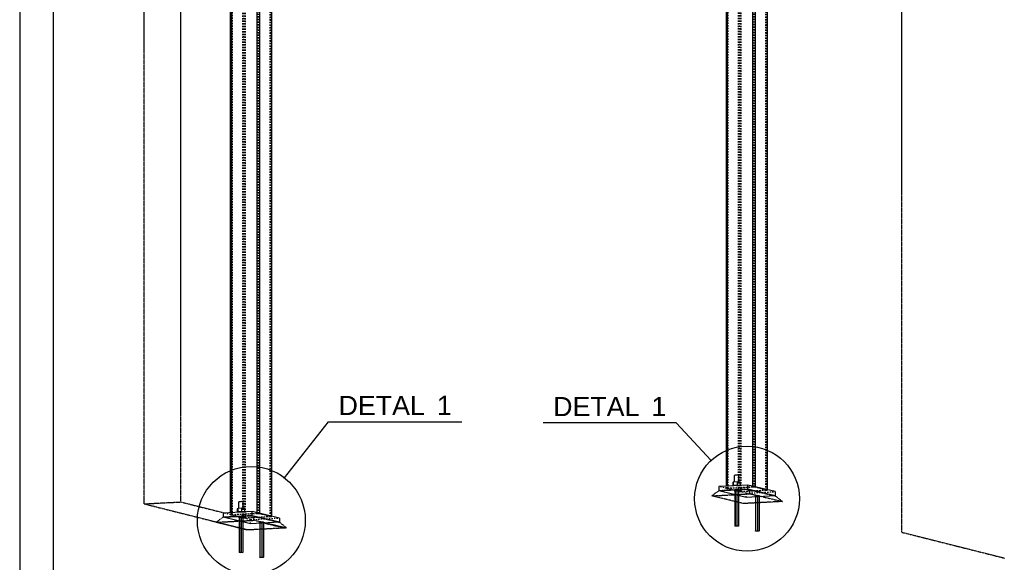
# Model space of a CAD drawing. Header units: millimetres. Extents: x 0 to 5940, y 0 to 2970.
# Tile 3 of 12: x 0 to 1472, y 1076 to 1887. Entities that reach past the tile are written whole.
import ezdxf

# ---------------------------------------------------------------- set-up
doc = ezdxf.new("R2010")
doc.units = ezdxf.units.MM
doc.linetypes.add('DXK_LINE_DOT2', pattern=[3.9198, 1.9599, -1.9599])
doc.linetypes.add('DXK_LINE_DOT4', pattern=[0.9408, 0.4704, -0.4704])
doc.styles.add('Arial', font='ARIAL.TTF', dxfattribs={"height": 0.2})

# ---------------------------------------------------------------- blocks, each defined once
blk = doc.blocks.new('Unknown-2298634-1268')
at = {"color": 7, "linetype": 'Continuous'}
for p, q in [((0, 2970), (0, 0)), ((50, 2920), (50, 50))]:
    blk.add_line(p, q, dxfattribs=at)
blk = doc.blocks.new('Part-2298634-1308 - 1292')
at = {"color": 5, "linetype": 'Continuous'}
for p, q in [((315.5, 2274.1), (315.7, 2274.3)), ((315.5, 1150.3), (315.5, 2274.1)), ((315.7, 2274.3), (316.4, 2274.4)), ((316.4, 2274.4), (317.4, 2274.5)), ((317.4, 2274.5), (355, 2276.5)), ((317.4, 1150.4), (317.4, 2274.5)), ((355, 1150.2), (355, 2276.5)), ((355, 2276.5), (356.2, 2276.5)), ((356.2, 2276.5), (357.5, 2276.5)), ((357.5, 2276.5), (358.5, 2276.4)), ((358.5, 2276.4), (359.3, 2276.3)), ((359.3, 1149.2), (359.3, 2276.3)), ((359.3, 2276.3), (377, 2272)), ((377, 2016.7), (377, 2272)), ((377, 2272), (377.3, 2271.9)), ((377.3, 2016.7), (377.3, 2271.9)), ((377, 1144.9), (377, 1966.6)), ((377.3, 1144.9), (377.3, 1966.7)), ((359.3, 1149.2), (377, 1144.9))]:
    blk.add_line(p, q, dxfattribs=at)
at = {"color": 8, "linetype": 'DXK_LINE_DOT2'}
for p, q in [((315.8, 2274), (315.5, 2274.1)), ((315.8, 1146.9), (315.8, 2274)), ((315.8, 2274), (333.5, 2269.7)), ((317.2, 2274.2), (317.1, 2274.1)), ((317.1, 1147.4), (317.1, 2274.1)), ((317.1, 2274.1), (317.3, 2274.1)), ((317.5, 2274.3), (317.2, 2274.2)), ((317.3, 1147.4), (317.3, 2274.1)), ((317.3, 2274.1), (335, 2269.8)), ((318, 2274.3), (317.5, 2274.3)), ((355.7, 2276.3), (318, 2274.3)), ((318, 1147.2), (318, 2274.3)), ((333.5, 1142.6), (333.5, 2269.7)), ((334.3, 2269.6), (333.5, 2269.7)), ((335.4, 2269.5), (334.3, 2269.6)), ((335, 1142.7), (335, 2269.8)), ((335, 2269.8), (335.4, 2269.8)), ((335.4, 2269.8), (335.9, 2269.7)), ((336.6, 2269.5), (335.4, 2269.5)), ((335.9, 2269.7), (336.5, 2269.7)), ((336.5, 2269.7), (337.1, 2269.7)), ((337.8, 2269.6), (336.6, 2269.5)), ((374.8, 2271.7), (337.1, 2269.7)), ((337.1, 1142.6), (337.1, 2269.7)), ((375.4, 2271.6), (337.8, 2269.6)), ((337.8, 1142.5), (337.8, 2269.6)), ((355.7, 1149.2), (355.7, 2276.3)), ((356.3, 2276.3), (355.7, 2276.3)), ((356.9, 2276.3), (356.3, 2276.3)), ((357.4, 2276.3), (356.9, 2276.3)), ((357.8, 2276.2), (357.4, 2276.3)), ((357.8, 1149.1), (357.8, 2276.2)), ((375.5, 2272), (357.8, 2276.2)), ((374.8, 2271.7), (375.3, 2271.8)), ((374.8, 1144.6), (374.8, 2271.7)), ((375.3, 2271.8), (375.6, 2271.8)), ((376.4, 2271.7), (375.4, 2271.6)), ((375.4, 1144.5), (375.4, 2271.6)), ((375.5, 1144.9), (375.5, 2272)), ((375.7, 2271.9), (375.5, 2272)), ((375.6, 2271.8), (375.7, 2271.9)), ((375.7, 1144.8), (375.7, 2271.9)), ((377.1, 2271.8), (376.4, 2271.7)), ((377.3, 2271.9), (377.1, 2271.8)), ((377, 1966.6), (377, 2016.7)), ((377.3, 1966.7), (377.3, 2016.7)), ((315.5, 1147), (315.5, 1150.3)), ((317.4, 1147.4), (317.4, 1150.4)), ((317.4, 1147.4), (355, 1149.4)), ((318, 1147.2), (355.7, 1149.2)), ((355, 1149.4), (355, 1150.2)), ((356.2, 1149.4), (355, 1149.4)), ((355.7, 1149.2), (356.3, 1149.2)), ((357.5, 1149.4), (356.2, 1149.4)), ((356.3, 1149.2), (356.9, 1149.2)), ((356.9, 1149.2), (357.4, 1149.2)), ((357.4, 1149.2), (357.8, 1149.1)), ((358.5, 1149.3), (357.5, 1149.4)), ((357.8, 1149.1), (375.5, 1144.9)), ((359.3, 1149.2), (358.5, 1149.3)), ((315.7, 1147.2), (315.5, 1147)), ((315.5, 1147), (315.8, 1146.9)), ((316.4, 1147.3), (315.7, 1147.2)), ((315.8, 1146.9), (333.5, 1142.6)), ((317.4, 1147.4), (316.4, 1147.3)), ((317.1, 1147), (317.1, 1147.4)), ((317.1, 1147), (317.2, 1147.1)), ((317.3, 1147), (317.1, 1147)), ((317.2, 1147.1), (317.5, 1147.2)), ((317.3, 1147), (317.3, 1147.4)), ((317.3, 1147), (335, 1142.7)), ((317.5, 1147.2), (318, 1147.2)), ((333.5, 1142.6), (334.3, 1142.5)), ((334.3, 1142.5), (335.4, 1142.4)), ((335.4, 1142.6), (335, 1142.7)), ((335.9, 1142.6), (335.4, 1142.6)), ((335.4, 1142.4), (336.6, 1142.4)), ((336.5, 1142.6), (335.9, 1142.6)), ((337.1, 1142.6), (336.5, 1142.6)), ((336.6, 1142.4), (337.8, 1142.5)), ((337.1, 1142.6), (374.8, 1144.6)), ((337.8, 1142.5), (375.4, 1144.5)), ((375.3, 1144.7), (374.8, 1144.6)), ((375.6, 1144.7), (375.3, 1144.7)), ((375.4, 1144.5), (376.4, 1144.5)), ((375.5, 1144.9), (375.7, 1144.8)), ((375.7, 1144.8), (375.6, 1144.7)), ((376.4, 1144.5), (377.1, 1144.7)), ((377.3, 1144.8), (377, 1144.9)), ((377.1, 1144.7), (377.3, 1144.8)), ((377.3, 1144.8), (377.3, 1144.9))]:
    blk.add_line(p, q, dxfattribs=at)
blk = doc.blocks.new('Part-2298634-1309 - 1292')
at = {"color": 5, "linetype": 'Continuous'}
for p, q in [((1056.8, 2313.6), (1057, 2313.8)), ((1056.8, 1189.8), (1056.8, 2313.6)), ((1057, 2313.8), (1057.6, 2313.9)), ((1057.6, 2313.9), (1058.6, 2314)), ((1058.6, 2314), (1096.3, 2316)), ((1058.6, 1189.9), (1058.6, 2314)), ((1096.3, 1189.7), (1096.3, 2316)), ((1096.3, 2316), (1097.5, 2316)), ((1097.5, 2316), (1098.7, 2316)), ((1098.7, 2316), (1099.8, 2315.9)), ((1099.8, 2315.9), (1100.5, 2315.8)), ((1100.5, 1188.7), (1100.5, 2315.8)), ((1100.5, 2315.8), (1118.2, 2311.5)), ((1118.2, 2179.4), (1118.2, 2311.5)), ((1118.2, 2311.5), (1118.5, 2311.4)), ((1118.5, 2179.4), (1118.5, 2311.4)), ((1118.2, 1184.4), (1118.2, 2129.3)), ((1118.5, 1184.4), (1118.5, 2129.3)), ((1100.5, 1188.7), (1118.2, 1184.4))]:
    blk.add_line(p, q, dxfattribs=at)
at = {"color": 8, "linetype": 'DXK_LINE_DOT2'}
for p, q in [((1057.1, 2313.5), (1056.8, 2313.6)), ((1057.1, 1186.4), (1057.1, 2313.5)), ((1057.1, 2313.5), (1074.8, 2309.2)), ((1058.5, 2313.7), (1058.4, 2313.6)), ((1058.4, 1186.8), (1058.4, 2313.6)), ((1058.4, 2313.6), (1058.5, 2313.6)), ((1058.8, 2313.8), (1058.5, 2313.7)), ((1058.5, 1186.8), (1058.5, 2313.6)), ((1058.5, 2313.6), (1076.2, 2309.3)), ((1059.3, 2313.8), (1058.8, 2313.8)), ((1096.9, 2315.8), (1059.3, 2313.8)), ((1059.3, 1186.7), (1059.3, 2313.8)), ((1096.9, 1188.7), (1096.9, 2315.8)), ((1097.5, 2315.8), (1096.9, 2315.8)), ((1098.2, 2315.8), (1097.5, 2315.8)), ((1098.7, 2315.8), (1098.2, 2315.8)), ((1099.1, 2315.7), (1098.7, 2315.8)), ((1099.1, 1188.6), (1099.1, 2315.7)), ((1116.8, 2311.5), (1099.1, 2315.7)), ((1074.8, 1182.1), (1074.8, 2309.2)), ((1075.5, 2309.1), (1074.8, 2309.2)), ((1076.6, 2309), (1075.5, 2309.1)), ((1076.2, 1182.2), (1076.2, 2309.3)), ((1076.2, 2309.3), (1076.6, 2309.2)), ((1076.6, 2309.2), (1077.1, 2309.2)), ((1077.8, 2309), (1076.6, 2309)), ((1077.1, 2309.2), (1077.8, 2309.2)), ((1077.8, 2309.2), (1078.4, 2309.2)), ((1079.1, 2309), (1077.8, 2309)), ((1116, 2311.2), (1078.4, 2309.2)), ((1078.4, 1182.1), (1078.4, 2309.2)), ((1116.7, 2311), (1079.1, 2309)), ((1079.1, 1181.9), (1079.1, 2309)), ((1116, 2311.2), (1116.5, 2311.3)), ((1116, 1184.1), (1116, 2311.2)), ((1116.5, 2311.3), (1116.8, 2311.3)), ((1117.7, 2311.1), (1116.7, 2311)), ((1116.7, 1183.9), (1116.7, 2311)), ((1116.8, 1184.3), (1116.8, 2311.5)), ((1116.9, 2311.4), (1116.8, 2311.5)), ((1116.8, 2311.3), (1116.9, 2311.4)), ((1116.9, 1184.3), (1116.9, 2311.4)), ((1118.3, 2311.3), (1117.7, 2311.1)), ((1118.5, 2311.4), (1118.3, 2311.3)), ((1118.2, 2129.3), (1118.2, 2179.4)), ((1118.5, 2129.3), (1118.5, 2179.4)), ((1056.8, 1186.5), (1056.8, 1189.8)), ((1057, 1186.6), (1056.8, 1186.5)), ((1056.8, 1186.5), (1057.1, 1186.4)), ((1057.6, 1186.8), (1057, 1186.6)), ((1057.1, 1186.4), (1074.8, 1182.1)), ((1058.6, 1186.9), (1057.6, 1186.8)), ((1058.4, 1186.5), (1058.4, 1186.8)), ((1058.4, 1186.5), (1058.5, 1186.6)), ((1058.5, 1186.4), (1058.4, 1186.5)), ((1058.5, 1186.4), (1058.5, 1186.8)), ((1058.5, 1186.6), (1058.8, 1186.6)), ((1058.5, 1186.4), (1076.2, 1182.2)), ((1058.6, 1186.9), (1058.6, 1189.9)), ((1058.6, 1186.9), (1096.3, 1188.9)), ((1058.8, 1186.6), (1059.3, 1186.7)), ((1059.3, 1186.7), (1096.9, 1188.7)), ((1074.8, 1182.1), (1075.5, 1182)), ((1075.5, 1182), (1076.6, 1181.9)), ((1076.6, 1182.1), (1076.2, 1182.2)), ((1077.1, 1182.1), (1076.6, 1182.1)), ((1076.6, 1181.9), (1077.8, 1181.9)), ((1077.8, 1182.1), (1077.1, 1182.1)), ((1078.4, 1182.1), (1077.8, 1182.1)), ((1077.8, 1181.9), (1079.1, 1181.9)), ((1078.4, 1182.1), (1116, 1184.1)), ((1079.1, 1181.9), (1116.7, 1183.9)), ((1096.3, 1188.9), (1096.3, 1189.7)), ((1097.5, 1188.9), (1096.3, 1188.9)), ((1096.9, 1188.7), (1097.5, 1188.7)), ((1098.7, 1188.9), (1097.5, 1188.9)), ((1097.5, 1188.7), (1098.2, 1188.7)), ((1098.2, 1188.7), (1098.7, 1188.7)), ((1099.8, 1188.8), (1098.7, 1188.9)), ((1098.7, 1188.7), (1099.1, 1188.6)), ((1099.1, 1188.6), (1116.8, 1184.3)), ((1100.5, 1188.7), (1099.8, 1188.8)), ((1116.5, 1184.1), (1116, 1184.1)), ((1116.8, 1184.2), (1116.5, 1184.1)), ((1116.7, 1183.9), (1117.7, 1184)), ((1116.8, 1184.3), (1116.9, 1184.3)), ((1116.9, 1184.3), (1116.8, 1184.2)), ((1117.7, 1184), (1118.3, 1184.1)), ((1118.5, 1184.3), (1118.2, 1184.4)), ((1118.3, 1184.1), (1118.5, 1184.3)), ((1118.5, 1184.3), (1118.5, 1184.4))]:
    blk.add_line(p, q, dxfattribs=at)
blk = doc.blocks.new('Part-2298634-3301 - 1292')
at = {"color": 4, "linetype": 'DXK_LINE_DOT4'}
for p, q in [((1045.5, 1182.8), (1034.9, 1175.3)), ((1034.9, 1175.3), (1092.8, 1178.4)), ((1088.9, 1185.1), (1045.5, 1182.8)), ((1092.8, 1178.4), (1088.9, 1185.1)), ((1088.9, 1185.1), (1129.8, 1175.3)), ((1092.8, 1178.4), (1140.5, 1166.9)), ((1082.5, 1163.8), (1034.9, 1175.3)), ((1140.5, 1166.9), (1082.5, 1163.8)), ((1140.5, 1166.9), (1129.8, 1175.3))]:
    blk.add_line(p, q, dxfattribs=at)
blk = doc.blocks.new('Part-2298634-3300 - 1292')
at = {"color": 6, "linetype": 'DXK_LINE_DOT4'}
for p, q in [((241, 2330.6), (186.3, 2327.8)), ((186.3, 1163.4), (186.3, 2327.8)), ((241, 1166.2), (241, 2330.6)), ((186.3, 1163.4), (241, 1166.2))]:
    blk.add_line(p, q, dxfattribs=at)
at = {"color": 4, "linetype": 'DXK_LINE_DOT4'}
for p, q in [((241, 2330.6), (334, 2307.2)), ((363.1, 2299.9), (394.4, 2292.1)), ((186.3, 1163.4), (339.7, 1124.8)), ((241, 1166.2), (306.2, 1149.8)), ((366.5, 1134.6), (394.4, 1127.6))]:
    blk.add_line(p, q, dxfattribs=at)
blk = doc.blocks.new('Part-2298634-3299 - 1292')
at = {"color": 6, "linetype": 'DXK_LINE_DOT4'}
for q in [(1319, 2497.7), (1472.5, 1082.4)]:
    blk.add_line((1319, 1121), q, dxfattribs=at)
blk = doc.blocks.new('Part-2298634-1351 - 1292')
at = {"color": 5, "linetype": 'Continuous'}
for p, q in [((1088.9, 1191.5), (1045.5, 1189.2)), ((1045.5, 1189.2), (1045.5, 1182.8)), ((1045.5, 1182.8), (1088.9, 1185.1)), ((1086.4, 1173), (1045.5, 1182.8)), ((1129.8, 1181.6), (1088.9, 1191.5)), ((1088.9, 1185.1), (1088.9, 1191.5)), ((1129.8, 1175.3), (1088.9, 1185.1)), ((1129.8, 1181.6), (1129.8, 1175.3)), ((1129.8, 1175.3), (1086.4, 1173))]:
    blk.add_line(p, q, dxfattribs=at)
at = {"color": 8, "linetype": 'DXK_LINE_DOT2'}
for p, q in [((1057.1, 1186.4), (1045.5, 1189.2)), ((1086.4, 1179.3), (1074.8, 1182.1)), ((1086.4, 1179.3), (1129.8, 1181.6)), ((1086.4, 1173), (1086.4, 1179.3))]:
    blk.add_line(p, q, dxfattribs=at)
blk = doc.blocks.new('Bolt-2298634-1352 - 1292')
at = {"color": 7, "linetype": 'Continuous'}
for p, q in [((1067.2, 1195.8), (1066.7, 1195.1)), ((1066.7, 1195.1), (1066.7, 1190.4)), ((1072.9, 1196.1), (1067.2, 1195.8)), ((1067.2, 1195.8), (1067.2, 1190.7)), ((1069.7, 1206), (1069.1, 1205.8)), ((1069.1, 1195.9), (1069.1, 1205.8)), ((1071, 1206.1), (1069.7, 1206)), ((1072.6, 1206.1), (1071, 1206.1)), ((1074.2, 1206.1), (1072.6, 1206.1)), ((1078, 1195.7), (1072.9, 1196.1)), ((1072.9, 1196.1), (1072.9, 1191)), ((1075.2, 1205.9), (1074.2, 1206.1)), ((1075.5, 1205.7), (1075.2, 1205.9)), ((1075.5, 1195.9), (1075.5, 1205.7)), ((1078, 1190.9), (1078, 1195.7)), ((1067.4, 1190.7), (1066.3, 1190.3)), ((1066.3, 1190.3), (1066.3, 1190.3)), ((1067.1, 1190.6), (1067.2, 1190.7)), ((1067.2, 1190.7), (1068, 1190.7)), ((1069.8, 1190.9), (1067.4, 1190.7)), ((1068.8, 1182.8), (1069.2, 1182.9)), ((1068.8, 1182.8), (1069.2, 1182.9)), ((1068.8, 1182.7), (1068.8, 1182.8)), ((1068.8, 1182.7), (1068.8, 1182.8)), ((1069.1, 1182.6), (1068.8, 1182.7)), ((1069.1, 1182.6), (1068.8, 1182.7)), ((1069.1, 1182.8), (1069.7, 1182.9)), ((1069.4, 1182.6), (1069.1, 1182.8)), ((1069.5, 1182.5), (1069.1, 1182.6)), ((1069.2, 1182.9), (1069.9, 1183)), ((1069.5, 1182.6), (1069.4, 1182.6)), ((1069.8, 1182.9), (1069.5, 1182.6)), ((1069.5, 1182.6), (1069.5, 1130.1)), ((1069.7, 1182.9), (1071, 1183.1)), ((1072.8, 1191), (1069.8, 1190.9)), ((1072.6, 1183.1), (1069.8, 1182.9)), ((1069.8, 1182.9), (1069.8, 1130.5)), ((1069.9, 1183), (1070.8, 1183.1)), ((1070.8, 1183.1), (1071.9, 1183.1)), ((1071, 1183.1), (1072.6, 1183.1)), ((1071.9, 1183.1), (1073, 1183.1)), ((1072.1, 1190.9), (1072.9, 1191)), ((1072.6, 1183.1), (1074.2, 1183)), ((1075.1, 1182.9), (1072.6, 1183.1)), ((1072.6, 1183.1), (1072.6, 1130.6)), ((1075.8, 1190.8), (1072.8, 1191)), ((1072.9, 1191), (1073.6, 1190.9)), ((1073, 1183.1), (1074.1, 1183.1)), ((1074.1, 1183.1), (1075, 1183)), ((1074.2, 1183), (1075.2, 1182.9)), ((1075, 1183), (1075.6, 1182.9)), ((1075.1, 1182.9), (1075.1, 1130.4)), ((1075.5, 1182.7), (1075.1, 1182.6)), ((1075.5, 1182.5), (1075.1, 1182.5)), ((1075.5, 1182.5), (1075.1, 1182.5)), ((1075.2, 1182.9), (1075.5, 1182.7)), ((1075.9, 1182.6), (1075.5, 1182.5)), ((1075.9, 1182.6), (1075.5, 1182.5)), ((1075.6, 1182.9), (1075.9, 1182.8)), ((1075.6, 1182.9), (1075.9, 1182.8)), ((1076.1, 1190.8), (1075.8, 1190.8)), ((1075.9, 1182.8), (1075.9, 1182.6)), ((1075.9, 1182.8), (1075.9, 1182.6)), ((1099.4, 1175.4), (1099.8, 1175.5)), ((1099.4, 1175.4), (1099.8, 1175.5)), ((1099.4, 1175.3), (1099.4, 1175.4)), ((1099.4, 1175.3), (1099.4, 1175.4)), ((1099.7, 1175.2), (1099.4, 1175.3)), ((1099.7, 1175.2), (1099.4, 1175.3)), ((1100.2, 1175.1), (1099.7, 1175.2)), ((1099.8, 1175.4), (1100.4, 1175.6)), ((1099.8, 1175.5), (1100.5, 1175.6)), ((1100.1, 1175.2), (1099.8, 1175.4)), ((1100.2, 1175.2), (1100.1, 1175.2)), ((1100.4, 1175.6), (1100.2, 1175.2)), ((1100.2, 1175.2), (1100.2, 1122.7)), ((1100.4, 1175.6), (1101.6, 1175.7)), ((1103.2, 1175.7), (1100.4, 1175.6)), ((1100.4, 1175.6), (1100.4, 1123.1)), ((1100.5, 1175.6), (1101.5, 1175.7)), ((1101.5, 1175.7), (1102.5, 1175.8)), ((1101.6, 1175.7), (1103.3, 1175.7)), ((1102.5, 1175.8), (1103.7, 1175.8)), ((1105.8, 1175.5), (1103.2, 1175.7)), ((1103.2, 1175.7), (1103.2, 1123.2)), ((1103.3, 1175.7), (1104.8, 1175.6)), ((1103.7, 1175.8), (1104.7, 1175.7)), ((1104.7, 1175.7), (1105.6, 1175.6)), ((1104.8, 1175.6), (1105.9, 1175.5)), ((1105.6, 1175.6), (1106.2, 1175.5)), ((1105.8, 1175.5), (1105.8, 1123)), ((1106.2, 1175.3), (1105.8, 1175.2)), ((1106.1, 1175.2), (1105.8, 1175.1)), ((1106.1, 1175.2), (1105.8, 1175.1)), ((1105.9, 1175.5), (1106.2, 1175.3)), ((1106.5, 1175.3), (1106.1, 1175.2)), ((1106.5, 1175.3), (1106.1, 1175.2)), ((1106.2, 1175.5), (1106.6, 1175.4)), ((1106.2, 1175.5), (1106.6, 1175.4)), ((1106.6, 1175.4), (1106.5, 1175.3)), ((1106.6, 1175.4), (1106.5, 1175.3)), ((1069.5, 1130.1), (1069.8, 1130.5)), ((1072.1, 1129.9), (1069.5, 1130.1)), ((1069.8, 1130.5), (1072.6, 1130.6)), ((1074.9, 1130.1), (1072.1, 1129.9)), ((1072.6, 1130.6), (1075.1, 1130.4)), ((1075.1, 1130.4), (1074.9, 1130.1)), ((1100.2, 1122.7), (1100.4, 1123.1)), ((1102.7, 1122.5), (1100.2, 1122.7)), ((1100.4, 1123.1), (1103.2, 1123.2)), ((1105.5, 1122.7), (1102.7, 1122.5)), ((1103.2, 1123.2), (1105.8, 1123)), ((1105.8, 1123), (1105.5, 1122.7))]:
    blk.add_line(p, q, dxfattribs=at)
blk = doc.blocks.new('Part-2298634-1355 - 1292')
at = {"color": 5, "linetype": 'Continuous'}
for p, q in [((347.7, 1152), (304.3, 1149.7)), ((304.3, 1149.7), (304.3, 1143.3)), ((388.6, 1142.2), (347.7, 1152)), ((347.7, 1145.6), (347.7, 1152)), ((304.3, 1143.3), (347.7, 1145.6)), ((345.1, 1133.5), (304.3, 1143.3)), ((388.6, 1135.8), (345.1, 1133.5)), ((388.6, 1135.8), (347.7, 1145.6)), ((388.6, 1142.2), (388.6, 1135.8))]:
    blk.add_line(p, q, dxfattribs=at)
at = {"color": 8, "linetype": 'DXK_LINE_DOT2'}
for p, q in [((315.8, 1146.9), (304.3, 1149.7)), ((345.1, 1139.8), (333.5, 1142.6)), ((345.1, 1139.8), (388.6, 1142.2)), ((345.1, 1133.5), (345.1, 1139.8))]:
    blk.add_line(p, q, dxfattribs=at)
blk = doc.blocks.new('Bolt-2298634-1357 - 1292')
at = {"color": 7, "linetype": 'Continuous'}
for p, q in [((328.4, 1166.5), (327.9, 1166.3)), ((327.9, 1156.5), (327.9, 1166.3)), ((329.7, 1166.6), (328.4, 1166.5)), ((331.3, 1166.7), (329.7, 1166.6)), ((332.9, 1166.6), (331.3, 1166.7)), ((334, 1166.4), (332.9, 1166.6)), ((334.3, 1166.3), (334, 1166.4)), ((334.3, 1156.5), (334.3, 1166.3)), ((326.2, 1151.2), (325.1, 1150.9)), ((325.1, 1150.8), (325.1, 1150.9)), ((326, 1156.4), (325.4, 1155.7)), ((325.4, 1155.7), (325.4, 1151)), ((325.9, 1151.1), (326, 1151.2)), ((331.6, 1156.7), (326, 1156.4)), ((326, 1156.4), (326, 1151.2)), ((326, 1151.2), (326.8, 1151.2)), ((328.5, 1151.4), (326.2, 1151.2)), ((331.6, 1151.5), (328.5, 1151.4)), ((330.8, 1151.5), (331.6, 1151.5)), ((336.7, 1156.3), (331.6, 1156.7)), ((331.6, 1156.7), (331.6, 1151.5)), ((334.5, 1151.4), (331.6, 1151.5)), ((331.6, 1151.5), (332.3, 1151.4)), ((334.9, 1151.3), (334.5, 1151.4)), ((336.7, 1151.4), (336.7, 1156.3)), ((327.5, 1143.3), (327.9, 1143.4)), ((327.5, 1143.3), (327.9, 1143.4)), ((327.5, 1143.2), (327.5, 1143.3)), ((327.5, 1143.2), (327.5, 1143.3)), ((327.8, 1143.1), (327.5, 1143.2)), ((327.8, 1143.1), (327.5, 1143.2)), ((328.3, 1143), (327.8, 1143.1)), ((327.9, 1143.3), (328.4, 1143.5)), ((327.9, 1143.4), (328.6, 1143.5)), ((328.2, 1143.1), (327.9, 1143.3)), ((328.3, 1143.1), (328.2, 1143.1)), ((328.5, 1143.4), (328.3, 1143.1)), ((328.3, 1143.1), (328.3, 1090.6)), ((328.4, 1143.5), (329.7, 1143.6)), ((331.3, 1143.6), (328.5, 1143.4)), ((328.5, 1143.4), (328.5, 1091)), ((328.6, 1143.5), (329.5, 1143.6)), ((329.5, 1143.6), (330.6, 1143.6)), ((329.7, 1143.6), (331.3, 1143.6)), ((330.6, 1143.6), (331.8, 1143.6)), ((331.3, 1143.6), (332.9, 1143.5)), ((333.9, 1143.4), (331.3, 1143.6)), ((331.3, 1143.6), (331.3, 1091.1)), ((331.8, 1143.6), (332.8, 1143.6)), ((332.8, 1143.6), (333.7, 1143.5)), ((332.9, 1143.5), (334, 1143.4)), ((333.7, 1143.5), (334.3, 1143.4)), ((333.9, 1143.4), (333.9, 1090.9)), ((334.3, 1143.2), (333.9, 1143.1)), ((334.2, 1143), (333.9, 1143)), ((334.2, 1143), (333.9, 1143)), ((334, 1143.4), (334.3, 1143.2)), ((334.6, 1143.2), (334.2, 1143)), ((334.6, 1143.2), (334.2, 1143)), ((334.3, 1143.4), (334.6, 1143.3)), ((334.3, 1143.4), (334.6, 1143.3)), ((334.6, 1143.3), (334.6, 1143.2)), ((334.6, 1143.3), (334.6, 1143.2)), ((358.2, 1135.9), (358.6, 1136.1)), ((358.2, 1135.9), (358.6, 1136.1)), ((358.2, 1135.8), (358.2, 1135.9)), ((358.2, 1135.8), (358.2, 1135.9)), ((358.5, 1135.7), (358.2, 1135.8)), ((358.5, 1135.7), (358.2, 1135.8)), ((358.5, 1135.9), (359.1, 1136.1)), ((358.8, 1135.7), (358.5, 1135.9)), ((358.9, 1135.6), (358.5, 1135.7)), ((358.6, 1136.1), (359.3, 1136.2)), ((358.9, 1135.7), (358.8, 1135.7)), ((359.2, 1136.1), (358.9, 1135.7)), ((358.9, 1135.7), (358.9, 1083.3)), ((359.1, 1136.1), (360.4, 1136.2)), ((362, 1136.2), (359.2, 1136.1)), ((359.2, 1136.1), (359.2, 1083.6)), ((359.3, 1136.2), (360.2, 1136.2)), ((360.2, 1136.2), (361.3, 1136.3)), ((360.4, 1136.2), (362, 1136.2)), ((361.3, 1136.3), (362.4, 1136.3)), ((362, 1136.2), (363.6, 1136.2)), ((364.5, 1136), (362, 1136.2)), ((362, 1136.2), (362, 1083.8)), ((362.4, 1136.3), (363.5, 1136.2)), ((363.5, 1136.2), (364.4, 1136.1)), ((363.6, 1136.2), (364.6, 1136)), ((364.4, 1136.1), (365, 1136)), ((364.5, 1136), (364.5, 1083.6)), ((364.9, 1135.8), (364.5, 1135.7)), ((364.9, 1135.7), (364.5, 1135.6)), ((364.9, 1135.7), (364.5, 1135.6)), ((364.6, 1136), (364.9, 1135.8)), ((365.3, 1135.8), (364.9, 1135.7)), ((365.3, 1135.8), (364.9, 1135.7)), ((365, 1136), (365.3, 1135.9)), ((365, 1136), (365.3, 1135.9)), ((365.3, 1135.9), (365.3, 1135.8)), ((365.3, 1135.9), (365.3, 1135.8)), ((328.3, 1090.6), (328.5, 1091)), ((330.8, 1090.4), (328.3, 1090.6)), ((328.5, 1091), (331.3, 1091.1)), ((333.6, 1090.6), (330.8, 1090.4)), ((331.3, 1091.1), (333.9, 1090.9)), ((333.9, 1090.9), (333.6, 1090.6)), ((358.9, 1083.3), (359.2, 1083.6)), ((361.5, 1083.1), (358.9, 1083.3)), ((359.2, 1083.6), (362, 1083.8)), ((364.3, 1083.2), (361.5, 1083.1)), ((362, 1083.8), (364.5, 1083.6)), ((364.5, 1083.6), (364.3, 1083.2))]:
    blk.add_line(p, q, dxfattribs=at)
blk = doc.blocks.new('Part-2298634-3302 - 1292')
at = {"color": 4, "linetype": 'DXK_LINE_DOT4'}
for p, q in [((304.3, 1143.3), (293.6, 1135.8)), ((293.6, 1135.8), (351.5, 1138.9)), ((341.3, 1124.3), (293.6, 1135.8)), ((347.7, 1145.6), (304.3, 1143.3)), ((351.5, 1138.9), (347.7, 1145.6)), ((347.7, 1145.6), (388.6, 1135.8)), ((351.5, 1138.9), (399.2, 1127.4)), ((399.2, 1127.4), (388.6, 1135.8)), ((399.2, 1127.4), (341.3, 1124.3))]:
    blk.add_line(p, q, dxfattribs=at)
blk = doc.blocks.new('DetailMark-2298634-3460 - 1292')
at = {"color": 6, "linetype": 'Continuous'}
for p, q in [((396.2, 1202.1), (461.9, 1286.1)), ((461.9, 1286.1), (661, 1286.1))]:
    blk.add_line(p, q, dxfattribs=at)
blk.add_circle((346.4, 1138.6), 80.7, dxfattribs=at)
at = {"color": 0, "linetype": 'Continuous'}
for points in [[(605.8, 1296.1), (605.8, 1326.1), (476.9, 1326.1), (476.9, 1296.1)], [(646, 1296.1), (646, 1326.1), (623.8, 1326.1), (623.8, 1296.1)]]:
    blk.add_wipeout(points, dxfattribs=at)
at = {"color": 6, "linetype": 'Continuous', "style": 'Arial'}
for s, height, p in [('DETAL', 28.65, (476.9, 1296.1)), ('1', 28.7, (623.8, 1296.1))]:
    blk.add_text(s, height=height, dxfattribs=at).set_placement(p)
blk = doc.blocks.new('DetailMark-2298634-3459 - 1292')
at = {"color": 6, "linetype": 'Continuous'}
for p, q in [((981.9, 1284.4), (782.8, 1284.4)), ((1034.2, 1228.4), (981.9, 1284.4))]:
    blk.add_line(p, q, dxfattribs=at)
blk.add_circle((1087.7, 1171.1), 78.4, dxfattribs=at)
at = {"color": 0, "linetype": 'Continuous'}
for points in [[(926.7, 1294.4), (926.7, 1324.4), (797.8, 1324.4), (797.8, 1294.4)], [(966.9, 1294.4), (966.9, 1324.4), (944.7, 1324.4), (944.7, 1294.4)]]:
    blk.add_wipeout(points, dxfattribs=at)
at = {"color": 6, "linetype": 'Continuous', "style": 'Arial'}
for s, height, p in [('DETAL', 28.65, (797.8, 1294.4)), ('1', 28.7, (944.7, 1294.4))]:
    blk.add_text(s, height=height, dxfattribs=at).set_placement(p)

msp = doc.modelspace()

# ---------------------------------------------------------------- block references
for name in ['Unknown-2298634-1268', 'Part-2298634-3299 - 1292', 'Part-2298634-3300 - 1292', 'Part-2298634-1309 - 1292', 'Part-2298634-1308 - 1292', 'Bolt-2298634-1352 - 1292', 'Part-2298634-3301 - 1292', 'Part-2298634-1351 - 1292', 'Bolt-2298634-1357 - 1292', 'Part-2298634-1355 - 1292', 'Part-2298634-3302 - 1292']:
    msp.add_blockref(name, (0, 0))

# ---------------------------------------------------------------- next in the draw order: block references
for name in ['DetailMark-2298634-3460 - 1292', 'DetailMark-2298634-3459 - 1292']:
    msp.add_blockref(name, (0, 0))

doc.saveas('drawing.dxf')
